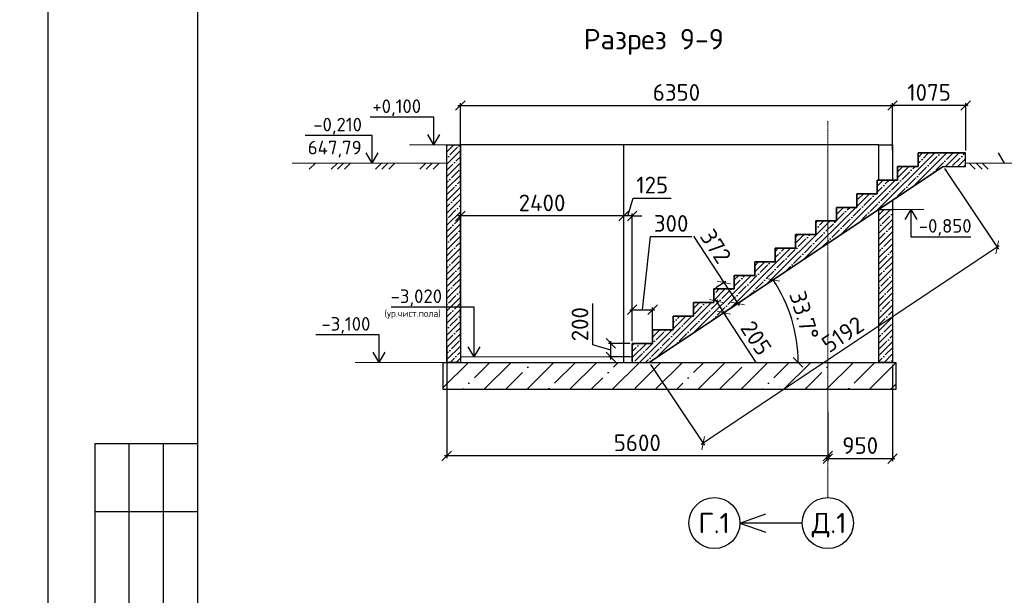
# Model space of a CAD drawing. Header units: millimetres. Extents: x 125896 to 2572636, y -120305 to 130347.
# Tile 177 of 256: x 439167 to 453635, y -103304 to -94840. Entities that reach past the tile are written whole.
import ezdxf

# ---------------------------------------------------------------- set-up
doc = ezdxf.new("R2010")
doc.units = ezdxf.units.MM
doc.linetypes.add('CENTER', pattern=[2, 1.25, -0.25, 0.25, -0.25])
doc.linetypes.add('CENTER2', pattern=[28.575, 19.05, -3.175, 3.175, -3.175])
for name, color, linetype in [('11', 7, 'Continuous'), ('12', 7, 'Continuous'), ('СПДС_Оси', 7, 'Continuous'), ('Столовая - обозначения', 7, 'Continuous')]:
    doc.layers.add(name, color=color, linetype=linetype)
for name, color, linetype, lineweight in [('ОСИ', 7, 'CENTER', 15), ('Столовая Двери и окна', 7, 'Continuous', 15), ('ТЕКСТ', 7, 'Continuous', 15)]:
    doc.layers.add(name, color=color, linetype=linetype, lineweight=lineweight)
doc.styles.get("Standard").update_dxf_attribs({"font": 'isocpeur.ttf'})
doc.styles.add('ГОСТ', font='isocpeur.ttf')
doc.dimstyles.new('Осевые', dxfattribs={"dimscale": 0.7, "dimtxt": 450, "dimasz": 400, "dimexe": 100, "dimexo": 100, "dimgap": 100, "dimtad": 1, "dimdec": 0, "dimzin": 0, "dimdsep": 46, "dimtxsty": 'Standard', "dimblk": 'OBLIQUE', "dimcen": 9, "dimdle": 100, "dimazin": 0, "dimtm": 1e-09, "dimtfac": 1, "dimtdec": 0, "dimtofl": 0, "dimtmove": 0, "dimatfit": 3, "dimfxl": 1, "dimtolj": 1, "dimtzin": 0, "dimarcsym": 0})

# ---------------------------------------------------------------- blocks, each defined once
blk = doc.blocks.new('_OBLIQUE')
at = {"color": 0, "linetype": 'ByBlock'}
blk.add_line((-0.5, -0.5), (0.5, 0.5), dxfattribs=at)
blk = doc.blocks.new('*D1307')
at = {"layer": 'Defpoints', "color": 0, "linetype": 'ByBlock', "lineweight": 30, "ltscale": 13, "transparency": 16777216}
for p in [(447854, -99600), (448167, -99600, -360), (448167, -99800, -360)]:
    blk.add_point(p, dxfattribs=at)
at = {"layer": 'ОСИ', "color": 0, "linetype": 'ByBlock', "lineweight": -2, "ltscale": 13, "transparency": 16777216}
for p, q in [((447591, -99621), (447591, -99015)), ((447854, -99700), (447591, -99621)), ((448132, -99600), (447819, -99600)), ((447854, -99835), (447854, -99565)), ((448132, -99800), (447819, -99800))]:
    blk.add_line(p, q, dxfattribs=at)
at = {"layer": 'ОСИ', "color": 0, "linetype": 'ByBlock', "lineweight": -2, "ltscale": 13, "transparency": 16777216, "xscale": 140, "yscale": 140, "zscale": 140}
for p, rotation in [((447854, -99600), 90), ((447854, -99800), 270)]:
    blk.add_blockref('_OBLIQUE', p, dxfattribs=dict(at, rotation=rotation))
at = {"layer": 'ОСИ', "color": 0, "linetype": 'ByBlock', "ltscale": 13, "transparency": 16777216, "insert": (447399, -99318), "char_height": 245, "attachment_point": 5, "rotation": 90}
blk.add_mtext('\\A1;200', dxfattribs=at)
blk = doc.blocks.new('*D1308')
at = {"layer": 'Defpoints', "color": 0, "linetype": 'ByBlock', "lineweight": 30, "ltscale": 13, "transparency": 16777216}
for p in [(448467, -99105), (448167, -99600, -360), (448467, -99600, -360)]:
    blk.add_point(p, dxfattribs=at)
at = {"layer": 'ОСИ', "color": 0, "linetype": 'ByBlock', "lineweight": -2, "ltscale": 13, "transparency": 16777216}
for p, q in [((448317, -99105), (448436, -98028)), ((448436, -98028), (449042, -98028)), ((448167, -99565), (448167, -99070)), ((448467, -99565), (448467, -99070)), ((448132, -99105), (448502, -99105))]:
    blk.add_line(p, q, dxfattribs=at)
at = {"layer": 'ОСИ', "color": 0, "linetype": 'ByBlock', "lineweight": -2, "ltscale": 13, "transparency": 16777216, "xscale": 140, "yscale": 140, "zscale": 140, "rotation": 180}
blk.add_blockref('_OBLIQUE', (448167, -99105), dxfattribs=at)
at = {"layer": 'ОСИ', "color": 0, "linetype": 'ByBlock', "lineweight": -2, "ltscale": 13, "transparency": 16777216, "xscale": 140, "yscale": 140, "zscale": 140}
blk.add_blockref('_OBLIQUE', (448467, -99105), dxfattribs=at)
at = {"layer": 'ОСИ', "color": 0, "linetype": 'ByBlock', "ltscale": 13, "transparency": 16777216, "insert": (448739, -97836), "char_height": 245, "attachment_point": 5}
blk.add_mtext('\\A1;300', dxfattribs=at)
blk = doc.blocks.new('*D1296')
at = {"layer": 'Defpoints', "color": 0, "linetype": 'ByBlock', "lineweight": 30, "ltscale": 13, "transparency": 16777216}
for p in [(445642, -97727), (445642, -99600), (448042, -99600)]:
    blk.add_point(p, dxfattribs=at)
at = {"layer": 'ОСИ', "color": 0, "linetype": 'ByBlock', "lineweight": -2, "ltscale": 13, "transparency": 16777216}
for p, q in [((448077, -97727), (445607, -97727)), ((445642, -99565), (445642, -97692)), ((448042, -99565), (448042, -97692))]:
    blk.add_line(p, q, dxfattribs=at)
at = {"layer": 'ОСИ', "color": 0, "linetype": 'ByBlock', "lineweight": -2, "ltscale": 13, "transparency": 16777216, "xscale": 140, "yscale": 140, "zscale": 140, "rotation": 180}
blk.add_blockref('_OBLIQUE', (445642, -97727), dxfattribs=at)
at = {"layer": 'ОСИ', "color": 0, "linetype": 'ByBlock', "lineweight": -2, "ltscale": 13, "transparency": 16777216, "xscale": 140, "yscale": 140, "zscale": 140}
blk.add_blockref('_OBLIQUE', (448042, -97727), dxfattribs=at)
at = {"layer": 'ОСИ', "color": 0, "linetype": 'ByBlock', "ltscale": 13, "transparency": 16777216, "insert": (446842, -97534), "char_height": 245, "attachment_point": 5}
blk.add_mtext('\\A1;2400', dxfattribs=at)
blk = doc.blocks.new('*D1297')
at = {"layer": 'Defpoints', "color": 0, "linetype": 'ByBlock', "lineweight": 30, "ltscale": 13, "transparency": 16777216}
for p in [(451992, -96102), (451992, -96800), (453067, -96800)]:
    blk.add_point(p, dxfattribs=at)
at = {"layer": 'ОСИ', "color": 0, "linetype": 'ByBlock', "lineweight": -2, "ltscale": 13, "transparency": 16777216}
for p, q in [((453102, -96102), (451957, -96102)), ((451992, -96765), (451992, -96067)), ((453067, -96765), (453067, -96067))]:
    blk.add_line(p, q, dxfattribs=at)
at = {"layer": 'ОСИ', "color": 0, "linetype": 'ByBlock', "lineweight": -2, "ltscale": 13, "transparency": 16777216, "xscale": 140, "yscale": 140, "zscale": 140, "rotation": 180}
blk.add_blockref('_OBLIQUE', (451992, -96102), dxfattribs=at)
at = {"layer": 'ОСИ', "color": 0, "linetype": 'ByBlock', "lineweight": -2, "ltscale": 13, "transparency": 16777216, "xscale": 140, "yscale": 140, "zscale": 140}
blk.add_blockref('_OBLIQUE', (453067, -96102), dxfattribs=at)
at = {"layer": 'ОСИ', "color": 0, "linetype": 'ByBlock', "ltscale": 13, "transparency": 16777216, "insert": (452529, -95910), "char_height": 245, "attachment_point": 5}
blk.add_mtext('\\A1;1075', dxfattribs=at)
blk = doc.blocks.new('*D1298')
at = {"layer": 'Defpoints', "color": 0, "linetype": 'ByBlock', "lineweight": 30, "ltscale": 13, "transparency": 16777216}
for p in [(451992, -96102), (451992, -96680), (445642, -97359)]:
    blk.add_point(p, dxfattribs=at)
at = {"layer": 'ОСИ', "color": 0, "linetype": 'ByBlock', "lineweight": -2, "ltscale": 13, "transparency": 16777216}
for p, q in [((445607, -96102), (452027, -96102)), ((445642, -97324), (445642, -96067)), ((451992, -96645), (451992, -96067))]:
    blk.add_line(p, q, dxfattribs=at)
at = {"layer": 'ОСИ', "color": 0, "linetype": 'ByBlock', "lineweight": -2, "ltscale": 13, "transparency": 16777216, "xscale": 140, "yscale": 140, "zscale": 140, "rotation": 180}
blk.add_blockref('_OBLIQUE', (445642, -96102), dxfattribs=at)
at = {"layer": 'ОСИ', "color": 0, "linetype": 'ByBlock', "lineweight": -2, "ltscale": 13, "transparency": 16777216, "xscale": 140, "yscale": 140, "zscale": 140}
blk.add_blockref('_OBLIQUE', (451992, -96102), dxfattribs=at)
at = {"layer": 'ОСИ', "color": 0, "linetype": 'ByBlock', "ltscale": 13, "transparency": 16777216, "insert": (448817, -95910), "char_height": 245, "attachment_point": 5}
blk.add_mtext('\\A1;6350', dxfattribs=at)
blk = doc.blocks.new('*D1299')
at = {"layer": 'Defpoints', "color": 0, "linetype": 'ByBlock', "lineweight": 30, "ltscale": 13, "transparency": 16777216}
for p in [(452737, -97000, -234), (450562, -99454), (446767, -99880, -360), (448417, -99880, -180), (452867, -99880)]:
    blk.add_point(p, dxfattribs=at)
at = {"layer": 'ОСИ', "color": 0, "linetype": 'ByBlock', "lineweight": -2, "ltscale": 13, "transparency": 16777216}
blk.add_arc((448417, -99880), 2188, 360, 33.6901, dxfattribs=at)
at = {"layer": 'ОСИ', "color": 0, "linetype": 'ByBlock', "lineweight": -2, "ltscale": 13, "transparency": 16777216, "xscale": 140, "yscale": 140, "zscale": 140}
for p, rotation in [((450237, -98666), 123.6900675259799), ((450604, -99880), 269.9999999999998)]:
    blk.add_blockref('_OBLIQUE', p, dxfattribs=dict(at, rotation=rotation))
at = {"layer": 'ОСИ', "color": 0, "linetype": 'ByBlock', "ltscale": 13, "transparency": 16777216, "insert": (450695, -99190), "char_height": 245, "attachment_point": 5, "rotation": 286.845}
blk.add_mtext('\\A1;33.7°', dxfattribs=at)
blk = doc.blocks.new('*D1300')
at = {"layer": 'Defpoints', "color": 0, "linetype": 'ByBlock', "lineweight": 30, "ltscale": 13, "transparency": 16777216}
for p in [(449367, -99000), (449479, -99172, -193), (449514, -99149)]:
    blk.add_point(p, dxfattribs=at)
at = {"layer": 'ОСИ', "color": 0, "linetype": 'ByBlock', "lineweight": -2, "ltscale": 13, "transparency": 16777216}
for p, q in [((449383, -98948), (449533, -99178)), ((449396, -98981), (449431, -98958)), ((449508, -99152), (449543, -99130)), ((449991, -99880), (449514, -99149))]:
    blk.add_line(p, q, dxfattribs=at)
at = {"layer": 'ОСИ', "color": 0, "linetype": 'ByBlock', "lineweight": -2, "ltscale": 13, "transparency": 16777216, "xscale": 140, "yscale": 140, "zscale": 140}
for p, rotation in [((449402, -98977), 123.1289047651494), ((449514, -99149), 303.1289047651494)]:
    blk.add_blockref('_OBLIQUE', p, dxfattribs=dict(at, rotation=rotation))
at = {"layer": 'ОСИ', "color": 0, "linetype": 'ByBlock', "ltscale": 13, "transparency": 16777216, "insert": (449987, -99521), "char_height": 245, "attachment_point": 5, "rotation": 303.1289}
blk.add_mtext('\\A1;205', dxfattribs=at)
blk = doc.blocks.new('*D1301')
at = {"layer": 'Defpoints', "color": 0, "linetype": 'ByBlock', "lineweight": 30, "ltscale": 13, "transparency": 16777216}
for p in [(449367, -98800), (449719, -99013), (449571, -99110, -194)]:
    blk.add_point(p, dxfattribs=at)
at = {"layer": 'ОСИ', "color": 0, "linetype": 'ByBlock', "lineweight": -2, "ltscale": 13, "transparency": 16777216}
for p, q in [((449068, -98025), (449514, -98703)), ((449396, -98780), (449543, -98683)), ((449495, -98673), (449738, -99042)), ((449600, -99091), (449748, -98994))]:
    blk.add_line(p, q, dxfattribs=at)
at = {"layer": 'ОСИ', "color": 0, "linetype": 'ByBlock', "lineweight": -2, "ltscale": 13, "transparency": 16777216, "xscale": 140, "yscale": 140, "zscale": 140}
for p, rotation in [((449514, -98703), 123.3783149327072), ((449719, -99013), 303.3783149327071)]:
    blk.add_blockref('_OBLIQUE', p, dxfattribs=dict(at, rotation=rotation))
at = {"layer": 'ОСИ', "color": 0, "linetype": 'ByBlock', "ltscale": 13, "transparency": 16777216, "insert": (449395, -98172), "char_height": 245, "attachment_point": 5, "rotation": 303.3783}
blk.add_mtext('\\A1;372', dxfattribs=at)
blk = doc.blocks.new('*D1302')
at = {"layer": 'Defpoints', "color": 0, "linetype": 'ByBlock', "lineweight": 30, "ltscale": 13, "transparency": 16777216}
for p in [(452737, -97000, -234), (448417, -99880, -180), (449209, -101068)]:
    blk.add_point(p, dxfattribs=at)
at = {"layer": 'ОСИ', "color": 0, "linetype": 'ByBlock', "lineweight": -2, "ltscale": 13, "transparency": 16777216}
for p, q in [((452756, -97029), (453548, -98217)), ((453558, -98168), (449180, -101087)), ((448436, -99909), (449228, -101097))]:
    blk.add_line(p, q, dxfattribs=at)
at = {"layer": 'ОСИ', "color": 0, "linetype": 'ByBlock', "lineweight": -2, "ltscale": 13, "transparency": 16777216, "xscale": 140, "yscale": 140, "zscale": 140}
for p, rotation in [((453529, -98188), 33.69006752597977), ((449209, -101068), 213.6900675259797)]:
    blk.add_blockref('_OBLIQUE', p, dxfattribs=dict(at, rotation=rotation))
at = {"layer": 'ОСИ', "color": 0, "linetype": 'ByBlock', "ltscale": 13, "transparency": 16777216, "insert": (451262, -99467), "char_height": 245, "attachment_point": 5, "rotation": 33.6901}
blk.add_mtext('\\A1;5192', dxfattribs=at)
blk = doc.blocks.new('*D1314')
at = {"layer": 'Defpoints', "color": 0, "linetype": 'ByBlock', "lineweight": 30, "ltscale": 13, "transparency": 16777216}
for p in [(448042, -97727), (448042, -99600), (448167, -99600)]:
    blk.add_point(p, dxfattribs=at)
at = {"layer": 'ОСИ', "color": 0, "linetype": 'ByBlock', "lineweight": -2, "ltscale": 13, "transparency": 16777216}
for p, q in [((448104, -97727), (448183, -97464)), ((448183, -97464), (448739, -97464)), ((448042, -97727), (447902, -97727)), ((448042, -99565), (448042, -97692)), ((448167, -97727), (448042, -97727)), ((448167, -99565), (448167, -97692)), ((448167, -97727), (448307, -97727))]:
    blk.add_line(p, q, dxfattribs=at)
at = {"layer": 'ОСИ', "color": 0, "linetype": 'ByBlock', "lineweight": -2, "ltscale": 13, "transparency": 16777216, "xscale": 140, "yscale": 140, "zscale": 140}
blk.add_blockref('_OBLIQUE', (448042, -97727), dxfattribs=at)
at = {"layer": 'ОСИ', "color": 0, "linetype": 'ByBlock', "lineweight": -2, "ltscale": 13, "transparency": 16777216, "xscale": 140, "yscale": 140, "zscale": 140, "rotation": 180}
blk.add_blockref('_OBLIQUE', (448167, -97727), dxfattribs=at)
at = {"layer": 'ОСИ', "color": 0, "linetype": 'ByBlock', "ltscale": 13, "transparency": 16777216, "insert": (448461, -97272), "char_height": 245, "attachment_point": 5}
blk.add_mtext('\\A1;125', dxfattribs=at)
blk = doc.blocks.new('*D1315')
at = {"layer": 'Defpoints', "color": 0, "linetype": 'ByBlock', "lineweight": 30, "ltscale": 13, "transparency": 16777216}
for p in [(451992, -99880), (451042, -100855), (451992, -101295)]:
    blk.add_point(p, dxfattribs=at)
at = {"layer": 'ОСИ', "color": 0, "linetype": 'ByBlock', "lineweight": -2, "ltscale": 13, "transparency": 16777216}
for p, q in [((451992, -99915), (451992, -101330)), ((451042, -100890), (451042, -101330)), ((451007, -101295), (452027, -101295))]:
    blk.add_line(p, q, dxfattribs=at)
at = {"layer": 'ОСИ', "color": 0, "linetype": 'ByBlock', "lineweight": -2, "ltscale": 13, "transparency": 16777216, "xscale": 140, "yscale": 140, "zscale": 140, "rotation": 180}
blk.add_blockref('_OBLIQUE', (451042, -101295), dxfattribs=at)
at = {"layer": 'ОСИ', "color": 0, "linetype": 'ByBlock', "lineweight": -2, "ltscale": 13, "transparency": 16777216, "xscale": 140, "yscale": 140, "zscale": 140}
blk.add_blockref('_OBLIQUE', (451992, -101295), dxfattribs=at)
at = {"layer": 'ОСИ', "color": 0, "linetype": 'ByBlock', "ltscale": 13, "transparency": 16777216, "insert": (451517, -101102), "char_height": 245, "attachment_point": 5}
blk.add_mtext('\\A1;950', dxfattribs=at)
blk = doc.blocks.new('*D1316')
at = {"layer": 'Defpoints', "color": 0, "linetype": 'ByBlock', "lineweight": 30, "ltscale": 13, "transparency": 16777216}
for p in [(445442, -99605), (451042, -100570), (445442, -101255)]:
    blk.add_point(p, dxfattribs=at)
at = {"layer": 'ОСИ', "color": 0, "linetype": 'ByBlock', "lineweight": -2, "ltscale": 13, "transparency": 16777216}
for p, q in [((445442, -99640), (445442, -101290)), ((451042, -100605), (451042, -101290)), ((451077, -101255), (445407, -101255))]:
    blk.add_line(p, q, dxfattribs=at)
at = {"layer": 'ОСИ', "color": 0, "linetype": 'ByBlock', "lineweight": -2, "ltscale": 13, "transparency": 16777216, "xscale": 140, "yscale": 140, "zscale": 140, "rotation": 180}
blk.add_blockref('_OBLIQUE', (445442, -101255), dxfattribs=at)
at = {"layer": 'ОСИ', "color": 0, "linetype": 'ByBlock', "lineweight": -2, "ltscale": 13, "transparency": 16777216, "xscale": 140, "yscale": 140, "zscale": 140}
blk.add_blockref('_OBLIQUE', (451042, -101255), dxfattribs=at)
at = {"layer": 'ОСИ', "color": 0, "linetype": 'ByBlock', "ltscale": 13, "transparency": 16777216, "insert": (448242, -101062), "char_height": 245, "attachment_point": 5}
blk.add_mtext('\\A1;5600', dxfattribs=at)

msp = doc.modelspace()

# ---------------------------------------------------------------- hatches: boundary and pattern name
at = {"layer": 'Столовая Двери и окна', "lineweight": 25, "transparency": 33554648}
h = msp.add_hatch(dxfattribs=at)
h.set_pattern_fill('ANSI35', color=256, scale=20)
h.paths.add_polyline_path([(451791.5, -97629.9), (451991.5, -97629.9), (451991.5, -99879.7), (451791.5, -99879.7)], flags=17)
h.paths.add_polyline_path([(445441.9, -96679.7), (445641.9, -96679.7), (445641.9, -99879.7), (445441.9, -99879.7)])
h.paths.add_polyline_path([(448166.7, -99599.7), (448166.7, -99879.7), (448416.7, -99879.7), (452736.7, -96999.7), (453066.7, -96999.7), (453066.7, -96799.7), (452366.7, -96799.7), (452366.7, -96999.7), (452066.7, -96999.7), (452066.7, -97199.7), (451766.7, -97199.7), (451766.7, -97399.7), (451466.7, -97399.7), (451466.7, -97599.7), (451166.7, -97599.7), (451166.7, -97799.7), (450866.7, -97799.7), (450866.7, -97999.7), (450566.7, -97999.7), (450566.7, -98199.7), (450266.7, -98199.7), (450266.7, -98399.7), (449966.7, -98399.7), (449966.7, -98599.7), (449666.7, -98599.7), (449666.7, -98799.7), (449366.7, -98799.7), (449366.7, -98999.7), (449066.7, -98999.7), (449066.7, -99199.7), (448766.7, -99199.7), (448766.7, -99399.7), (448466.7, -99399.7), (448466.7, -99599.7), (448166.7, -99599.7), (448166.7, -99866.5)])
at = {"layer": 'Столовая Двери и окна', "lineweight": 25, "true_color": 0xc7c8ca, "transparency": 33554648}
h = msp.add_hatch(dxfattribs=at)
h.set_pattern_fill('ANSI35', color=9, scale=70)
h.paths.add_polyline_path([(452041.5, -100279.7), (445391.7, -100279.7), (445391.7, -99879.7), (452041.5, -99879.7)])

# ---------------------------------------------------------------- linework, layer by layer
at = {"layer": '11'}
msp.add_line((439582.9, -86622.8), (439582.9, -116322.8), dxfattribs=at)
at = {"layer": '11', "lineweight": 30}
msp.add_line((441778, -86872.9), (441778, -116072.8), dxfattribs=at)
at = {"layer": '12'}
for p, q in [((440278, -107572.8), (440278, -101072.8)), ((440278, -101072.8), (441778, -101072.8)), ((440778, -107572.8), (440778, -101072.8)), ((441278, -107572.8), (441278, -101072.8)), ((440278, -102072.8), (441778, -102072.8))]:
    msp.add_line(p, q, dxfattribs=at)
at = {"layer": 'ОСИ', "color": 16, "linetype": 'CENTER2', "lineweight": 15, "ltscale": 0.2, "transparency": 33554687}
msp.add_line((451041.5, -96332.5), (451041.5, -101866.5), dxfattribs=at)
at = {"layer": 'СПДС_Оси', "linetype": 'Continuous', "lineweight": 25, "ltscale": 150}
for centre in [(449374.8, -102241.5), (451041.5, -102241.5)]:
    msp.add_circle(centre, 375, dxfattribs=at)
at = {"layer": 'Столовая Двери и окна', "color": 18, "lineweight": 25, "true_color": 0x000000}
for p, q in [((445250.3, -96275.1), (444316.6, -96275.1)), ((445250.3, -96679.7), (445250.3, -96275.1)), ((444346.3, -96545.1), (443360.6, -96545.1)), ((444346.3, -96949.7), (444346.3, -96545.1)), ((445250.3, -96679.7), (445162.5, -96528.9)), ((445250.3, -96679.7), (445338.1, -96528.9)), ((444346.3, -96949.7), (444258.5, -96798.9)), ((444346.3, -96949.7), (444434.1, -96798.9)), ((453637.5, -96949.7), (453549.7, -96798.9)), ((452261, -97629.9), (452173.2, -97780.7)), ((452261, -97629.9), (452261, -98034.5)), ((452261, -97629.9), (452348.7, -97780.7)), ((452261, -98034.5), (453141.6, -98034.5)), ((445847, -99068.6, -360), (444624.2, -99068.6, -360)), ((445847, -99799.7, -360), (445847, -99068.6, -360)), ((444450, -99475.1, -360), (443516.3, -99475.1, -360)), ((444450, -99879.7, -360), (444450, -99475.1, -360)), ((445847, -99799.7, -360), (445759.2, -99648.9, -360)), ((445847, -99799.7, -360), (445934.8, -99648.9, -360)), ((444450, -99879.7, -360), (444362.2, -99728.9, -360)), ((444450, -99879.7, -360), (444537.8, -99728.9, -360)), ((449749.8, -102241.5), (450130.9, -102107.1)), ((450666.5, -102241.5), (449749.8, -102241.5)), ((449749.8, -102241.5), (450130.9, -102375.8))]:
    msp.add_line(p, q, dxfattribs=at)
at = {"layer": 'Столовая Двери и окна', "color": 18, "lineweight": 20, "true_color": 0x000000}
for p, q in [((445641.9, -96679.7), (444894.8, -96679.7)), ((445441.9, -96949.7), (443169, -96949.7)), ((443511.5, -96949.7), (443422.7, -97038.5)), ((443834.5, -96949.7), (443745.7, -97038.5)), ((443925.5, -96949.7), (443836.7, -97038.5)), ((444029.1, -96949.7), (443940.3, -97038.5)), ((444485.7, -96949.7), (444396.9, -97038.5)), ((444576.6, -96949.7), (444487.8, -97038.5)), ((444680.2, -96949.7), (444591.4, -97038.5)), ((445136.8, -96949.7), (445048, -97038.5)), ((445227.8, -96949.7), (445139, -97038.5)), ((445331.4, -96949.7), (445242.6, -97038.5)), ((453066.7, -96949.7), (454174.7, -96949.7)), ((453116.2, -96949.7), (453204.9, -97038.5)), ((453219.8, -96949.7), (453308.5, -97038.5)), ((453310.7, -96949.7), (453399.5, -97038.5)), ((451991.5, -97629.9), (452450.4, -97629.9)), ((448166.7, -99799.7), (445641.9, -99799.7)), ((445391.7, -99879.7, -360), (444094.5, -99879.7, -360))]:
    msp.add_line(p, q, dxfattribs=at)
at = {"layer": 'Столовая Двери и окна', "color": 18, "lineweight": 30, "true_color": 0x000000}
for p, q in [((451791.5, -96679.7), (445641.9, -96679.7)), ((448041.7, -96679.7), (448041.7, -99879.7)), ((451791.5, -96679.7), (451991.5, -96679.7)), ((451791.5, -97199.7), (451791.5, -96679.7)), ((451991.5, -96679.7), (451991.5, -97199.7)), ((452736.1, -96999.7, -234), (448416.1, -99879.7, -180)), ((452736.7, -96999.7, -234), (448416.7, -99879.7, -180)), ((451991.5, -97496.5), (451991.5, -97629.9)), ((448166.7, -99799.7), (448166.7, -99879.7, -360))]:
    msp.add_line(p, q, dxfattribs=at)
for points in [[(445441.9, -96679.7), (445641.9, -96679.7), (445641.9, -99879.7), (445441.9, -99879.7)], [(448166.7, -99599.7), (448166.7, -99879.7), (448416.7, -99879.7), (452736.7, -96999.7), (453066.7, -96999.7), (453066.7, -96799.7), (452366.7, -96799.7), (452366.7, -96999.7), (452066.7, -96999.7), (452066.7, -97199.7), (451766.7, -97199.7), (451766.7, -97399.7), (451466.7, -97399.7), (451466.7, -97599.7), (451166.7, -97599.7), (451166.7, -97799.7), (450866.7, -97799.7), (450866.7, -97999.7), (450566.7, -97999.7), (450566.7, -98199.7), (450266.7, -98199.7), (450266.7, -98399.7), (449966.7, -98399.7), (449966.7, -98599.7), (449666.7, -98599.7), (449666.7, -98799.7), (449366.7, -98799.7), (449366.7, -98999.7), (449066.7, -98999.7), (449066.7, -99199.7), (448766.7, -99199.7), (448766.7, -99399.7), (448466.7, -99399.7), (448466.7, -99599.7), (448166.7, -99599.7), (448166.7, -99866.5)], [(451791.5, -97629.9), (451991.5, -97629.9), (451991.5, -99879.7), (451791.5, -99879.7)]]:
    msp.add_lwpolyline(points, close=True, dxfattribs=at)
at = {"layer": 'Столовая Двери и окна', "color": 18, "lineweight": 30, "true_color": 0x000000, "elevation": -360}
msp.add_lwpolyline([(448166.7, -99799.7), (448166.7, -99599.7), (448466.7, -99599.7), (448466.7, -99399.7), (448766.7, -99399.7), (448766.7, -99199.7), (449066.7, -99199.7), (449066.7, -98999.7), (449366.7, -98999.7), (449366.7, -98799.7), (449666.7, -98799.7), (449666.7, -98599.7), (449966.7, -98599.7), (449966.7, -98399.7), (450266.7, -98399.7), (450266.7, -98199.7), (450566.7, -98199.7), (450566.7, -97999.7), (450866.7, -97999.7), (450866.7, -97799.7), (451166.7, -97799.7), (451166.7, -97599.7), (451466.7, -97599.7), (451466.7, -97399.7), (451766.7, -97399.7), (451766.7, -97199.7), (452066.7, -97199.7), (452066.7, -96999.7), (452366.7, -96999.7), (452366.7, -96799.7), (452666.7, -96799.7), (452666.7, -96799.7), (452866.7, -96799.7)], dxfattribs=at)
at = {"layer": 'Столовая Двери и окна', "color": 18, "lineweight": 30, "true_color": 0x000000}
msp.add_lwpolyline([(448166.7, -99799.7), (448166.7, -99599.7), (448466.7, -99599.7), (448466.7, -99399.7), (448766.7, -99399.7), (448766.7, -99199.7), (449066.7, -99199.7), (449066.7, -98999.7), (449366.7, -98999.7), (449366.7, -98799.7), (449666.7, -98799.7), (449666.7, -98599.7), (449966.7, -98599.7), (449966.7, -98399.7), (450266.7, -98399.7), (450266.7, -98199.7), (450566.7, -98199.7), (450566.7, -97999.7), (450866.7, -97999.7), (450866.7, -97799.7), (451166.7, -97799.7), (451166.7, -97599.7), (451466.7, -97599.7), (451466.7, -97399.7), (451766.7, -97399.7), (451766.7, -97199.7), (452066.7, -97199.7), (452066.7, -96999.7), (452366.7, -96999.7), (452366.7, -96799.7), (452666.7, -96799.7), (452666.7, -96799.7), (453066.7, -96799.7)], dxfattribs=at)
at = {"layer": 'Столовая Двери и окна', "color": 5, "lineweight": 30, "elevation": -360}
msp.add_lwpolyline([(452041.5, -100279.7), (445391.7, -100279.7), (445391.7, -99879.7), (452041.5, -99879.7)], close=True, dxfattribs=at)

# ---------------------------------------------------------------- texts
at = {"insert": (226281.3, -87218.1), "char_height": 250, "attachment_point": 1, "style": 'ГОСТ'}
msp.add_mtext_dynamic_manual_height_columns('\\A1;\\pi9384.38;{\\H1.5152x;\\P\\pi1250;Общие указания\\P\\pi250;}1.^IРабочая документация разработана в соответствии с заданием на проектирование, требованиями действующих технических регламентов, стандартов, сводов правил и других документов, содержащих установленные требования.\\P2.^IРабочая документация выполнена в соответствии со следующими нормативными и техническими документами:\\P-^IСП 20.13330.2016 "Нагрузки и Воздействия";\\P-^IСП 63.13330.2012 "Бетонные и железобетонные конструкции. Основные положения";\\P-^IСП 22.13330.2016 "Основания зданий и сооружений";\\P-^IСП 45.13330.2012 "Земляные сооружения, основания и фундаменты".\\P3.   За относительную отметку 0,000 принята отметка чистого пола первого этажа.\\P4.^IПеречень видов работ, для которых необходимо составлять акты освидетельствования скрытых работ:\\P-^Iармирование конструкций;\\P-^Iосвидетельствование опалубки перед бетонированием;\\P-^Iвыполнение сварочных работ;\\P-^Iотбор контрольных проб бетона;\\P-^Iсоответствие законченных железобетонных конструкций проекту с отображением качества работ;\\P-^Iустройство монолитных конструкций, выполняемых в зимнее время;  \\P\\pi0;  -    устройство гидроизоляции;\\P\\pi250;-^Iуплотнение грунтов и обратную засыпку.\\PЗапрещается выполнение последующих работ при отсутствии актов освидетельствования предшествующих скрытых работ во всех случаях.\\P\\pi0;        5. Проект рассчитан на производство работ в период положительных температур. В случае выполнения работ при отрицательных температурах необходимо выполнять требования СНиП часть 3 по производству работ и ППР.\\P        6. При минимальной температуре воздуха до минус 15°С допускается: выдерживание бетона в конструкции методом термоса, при предварительном разогреве бетонной смеси, форсированный электроразогрев бетона в конструкции с повторным уплотнением.\\P\\pi250;При минимальной температуре воздуха до минус 25°С допускается: обогрев бетона в греющей опалубке с помощью низкотемпературных электронагревателей, электродный сквозной прогрев бетона, электрообогрев с помощью греющего провода.\\P\\pi0;7. При отрицательной температуре воздуха уплотнение грунта обратной засыпки в траншеях должно \\Pосуществляться до достижения коэффициента уплотнения 0,98. \\PВремя уплотнения грунта в зависимости от температуры воздуха: \\P\\pi250;-^Iпри t{\\H0.7x;\\So^ ;}-5, 90-120 минут; при t{\\H0.7x;\\So^ ;\\H1.42857x;-10, 60-90 минут; }при t{\\H0.7x;\\So^ ;\\H1.42857x;-20, 40-60 минут; }при t{\\H0.7x;\\So^ ;\\H1.42857x;-30, 20-30 минут;\\P\\pi0;Работы по выполнению насыпей и обратных засыпок при отрицательных температурах должны производить с учетом следующих требований:\\P\\pi250;-^Iподготовку поверхности (основания) насыпи и обратных засыпок следует выполнять с полным удалением снега, льда, промерзшего слоя слабого и пучинистого грунта на всю его глубину;\\P-^Iотсыпку в насыпь и обратные засыпки грунтов необходимо производить при их природной влажности и в талом состоянии с содержанием комьев мерзлого грунта, не превышающим требований, приведенных в приложении М СП 45.13330.2017. Свод правил. Земляные сооружения, основания и фундаменты., и, как правило, на не промерзшие ранее отсыпанные и уплотненные слои. В отдельных случаях при согласовании с автором проекта допускается грунты отсыпать на непучинистые грунты, промерзшие на глубину не более 15 см;\\P-^Iпри пониженной влажности отсыпанных грунтов для их уплотнения следует применять более тяжелое грунтоуплотняющее оборудование; \\P-^Iработы по отсыпке и уплотнению каждого слоя должны выполнять в течение одной рабочей смены; - при выполнении насыпей из глинистых грунтов при обильном снеговыпадении все работы должны быть прекращены; - перерывы в работах по выполнению насыпей и обратных засыпок допускаются только при условиях, что за время перерыва глубина промерзания ранее уплотненных пучинистых грунтов не превысит 15 см или на время перерыва ранее уплотненные грунты утепляются специальными средствами (например, маловлажным рыхлым грунтом, который в последующем удаляется); - все работы по отсыпке грунтов и их уплотнению выполняют с повышенной интенсивностью.}', width=20474.372, gutter_width=5800, heights=[24436.9], dxfattribs=at)
at = {"layer": 'СПДС_Оси', "linetype": 'Continuous', "lineweight": 25, "ltscale": 150, "char_height": 300, "width": 825, "attachment_point": 1}
for s, insert in [('Г.1', (449139.4, -102091.3)), ('Д.1', (450806.1, -102091.3))]:
    msp.add_mtext(s, dxfattribs=dict(at, insert=insert))
at = {"layer": 'Столовая - обозначения', "lineweight": 25}
for s, height, p in [('+0,100', 200, (444349.7, -96213)), ('-0,210', 200, (443480.8, -96483)), ('647,79', 200, (443400.8, -96821.1)), ('-0,850', 200, (452378.5, -97972.4)), ('-3,020', 200, (444617.3, -99006.4, -360)), ('(ур.чист.пола)', 100, (444527.3, -99210, -360)), ('-3,100', 200, (443600.6, -99413, -360))]:
    msp.add_text(s, height=height, dxfattribs=at).set_placement(p)
at = {"layer": 'ТЕКСТ', "lineweight": 25}
msp.add_text('Разрез 9-9', height=300, dxfattribs=at).set_placement((447454.9, -95277.4))

# ---------------------------------------------------------------- dimensions: what is measured, and where the dimension line sits
at = {"layer": 'ОСИ', "linetype": 'ByBlock', "ltscale": 13}
for base, p1, p2, picture, middle in [((451991.5, -96102.1), (445641.9, -97359.1), (451991.5, -96679.7), '*D1298', (448816.7, -95909.6)), ((448041.7, -97726.9), (448166.7, -99599.7), (448041.7, -99599.7), '*D1314', (448253, -97271.9)), ((445441.9, -101254.9), (451041.5, -100569.8), (445441.9, -99604.6), '*D1316', (448241.7, -101062.4)), ((451991.5, -101294.8), (451041.5, -100854.8), (451991.5, -99879.7), '*D1315', (451516.5, -101102.3))]:
    dim = msp.add_linear_dim(base=base, p1=p1, p2=p2, dimstyle='Осевые', override={"dimtxt": 350, "dimasz": 200, "dimexe": 50, "dimexo": 50, "dimdle": 50, "dimtmove": 1}, dxfattribs=at)
    dim.commit()
    dim.dimension.update_dxf_attribs({"geometry": picture, "text_midpoint": middle})
for base, p1, p2, angle, picture, middle, dimtype in [((451991.5, -96102.1), (453066.7, -96799.7), (451991.5, -96799.7), 180, '*D1297', (452529.1, -96102.1), 160), ((448466.7, -99104.7), (448166.7, -99599.7, -360), (448466.7, -99599.7, -360), 180, '*D1308', (448506.3, -98028.2), 160), ((449718.5, -99013), (449366.7, -98799.7), (449571.2, -99110.1, -194.4), 303.37831, '*D1301', (449242.5, -98272.6), 161), ((449513.8, -99148.8), (449366.7, -98999.7), (449478.9, -99171.6, -193.3), 303.1289, '*D1300', (449798.8, -99643.5), 161)]:
    dim = msp.add_linear_dim(base=base, p1=p1, p2=p2, angle=angle, dimstyle='Осевые', override={"dimtxt": 350, "dimasz": 200, "dimexe": 50, "dimexo": 50, "dimdle": 50, "dimtmove": 1}, dxfattribs=at)
    dim.commit()
    dim.dimension.update_dxf_attribs({"geometry": picture, "text_midpoint": middle, "dimtype": dimtype})
dim = msp.add_angular_dim_2l(base=(450562.4, -99453.7), line1=((452866.7, -99879.7), (446767.1, -99879.7, -360)), line2=((452736.7, -96999.7, -234), (448416.7, -99879.7, -180)), dimstyle='Осевые', override={"dimtxt": 350, "dimasz": 200, "dimexe": 50, "dimexo": 50, "dimdle": 50, "dimadec": 1, "dimtmove": 1}, dxfattribs=at)
dim.commit()
dim.dimension.update_dxf_attribs({"geometry": '*D1299', "text_midpoint": (450694.7, -99190)})
dim = msp.add_aligned_dim(p1=(452736.7, -96999.7, -234), p2=(448416.7, -99879.7, -180), distance=1427.7, dimstyle='Осевые', override={"dimtxt": 350, "dimasz": 200, "dimexe": 50, "dimexo": 50, "dimdle": 50, "dimtmove": 1}, dxfattribs=at)
dim.commit()
dim.dimension.update_dxf_attribs({"geometry": '*D1302', "text_midpoint": (451261.9, -99467.4)})
for base, p1, p2, angle, picture, middle in [((445641.9, -97726.9), (448041.7, -99599.7), (445641.9, -99599.7), 180, '*D1296', (446841.8, -97534.4)), ((447854, -99599.7), (448166.7, -99799.7, -360), (448166.7, -99599.7, -360), 90, '*D1307', (447399, -99551))]:
    dim = msp.add_linear_dim(base=base, p1=p1, p2=p2, angle=angle, dimstyle='Осевые', override={"dimtxt": 350, "dimasz": 200, "dimexe": 50, "dimexo": 50, "dimdle": 50, "dimtmove": 1}, dxfattribs=at)
    dim.commit()
    dim.dimension.update_dxf_attribs({"geometry": picture, "text_midpoint": middle})

doc.saveas('drawing.dxf')
